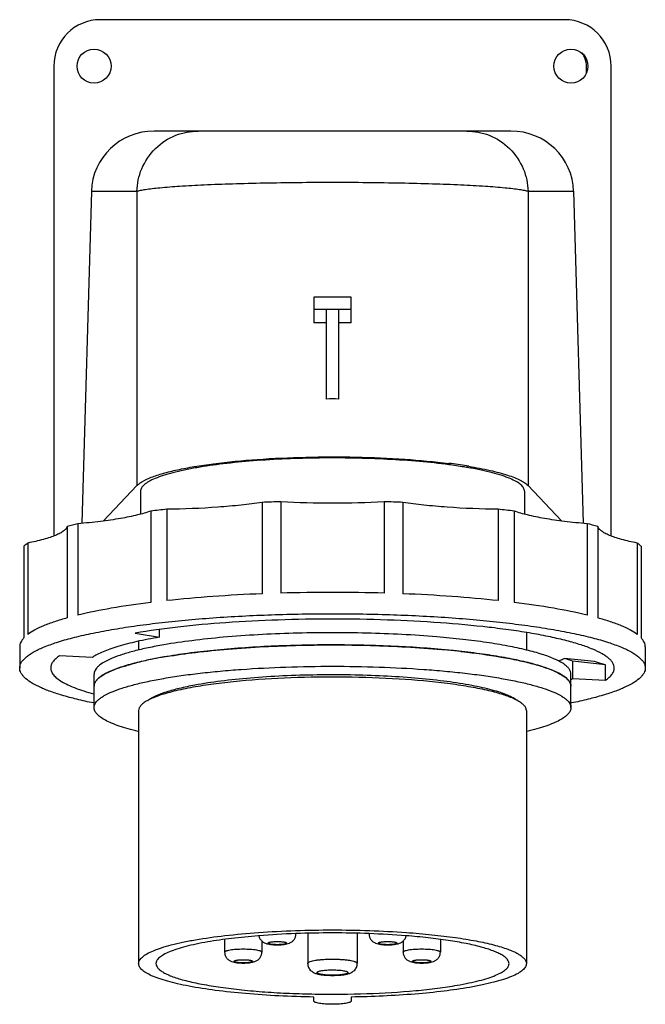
# Model space of a CAD drawing. Header units: millimetres. Extents: x 242 to 343, y 294 to 453.
import ezdxf

# ---------------------------------------------------------------- set-up
doc = ezdxf.new("R2010")
doc.units = ezdxf.units.MM
doc.header["$LTSCALE"] = 30.734
doc.layers.get('0').update_dxf_attribs({"linetype": 'CONTINUOUS'})

msp = doc.modelspace()

# ---------------------------------------------------------------- linework, layer by layer
at = {"color": 7, "linetype": 'Continuous'}
for p, q in [((330.21, 452.63), (255.21, 452.63)), ((247.71, 445.13), (247.71, 369.21)), ((333.71, 444.05), (333.71, 445.13)), ((337.71, 369.21), (337.71, 445.13)), ((321.52, 434.63), (263.91, 434.63)), ((253.78, 424.91), (252.24, 371.25)), ((253.78, 424.91), (261.14, 424.91)), ((261.14, 424.91), (261.14, 377.34)), ((324.28, 424.91), (331.64, 424.91)), ((324.28, 424.91), (324.28, 377.34)), ((331.64, 424.91), (333.18, 371.25)), ((295.71, 407.8), (289.71, 407.8)), ((289.71, 407.8), (289.71, 403.63)), ((295.71, 403.63), (295.71, 407.8)), ((289.71, 405.83), (295.71, 405.83)), ((291.71, 405.83), (291.71, 391.33)), ((293.71, 391.33), (293.71, 405.83)), ((255.72, 371.63), (261.14, 377.34)), ((324.28, 377.34), (329.7, 371.63)), ((261.71, 376.43), (261.71, 372.72)), ((323.71, 376.43), (323.71, 372.72)), ((281.35, 374.64), (281.35, 359.87)), ((284.38, 374.74), (284.38, 359.97)), ((301.04, 374.74), (301.04, 359.97)), ((304.07, 374.64), (304.07, 359.87)), ((263.38, 373.23), (263.38, 358.46)), ((265.95, 373.53), (265.95, 358.76)), ((319.47, 373.53), (319.47, 358.76)), ((322.04, 373.23), (322.04, 358.46)), ((249.88, 370.74), (249.88, 355.97)), ((251.6, 371.19), (251.6, 356.41)), ((333.82, 371.19), (333.82, 356.41)), ((335.54, 370.74), (335.54, 355.97)), ((242.9, 367.54), (242.9, 352.77)), ((243.5, 368.07), (243.5, 353.29)), ((341.92, 368.07), (341.92, 353.29)), ((342.52, 367.54), (342.52, 352.77)), ((260.87, 353.52), (264.76, 352.84)), ((264.76, 352.84), (264.76, 354.1)), ((324.01, 353.58), (324.01, 350.77)), ((261.41, 352.19), (261.41, 350.77)), ((242.21, 351.32), (242.21, 347.87)), ((312.35, 350.65), (312.37, 350.65)), ((312.4, 350.66), (312.43, 350.66)), ((313.57, 350.54), (313.39, 350.56)), ((313.41, 350.56), (313.59, 350.54)), ((343.21, 351.32), (343.21, 347.87)), ((253.96, 349.59), (248.64, 349.84)), ((335.01, 348.9), (330.19, 349.39)), ((336.78, 348.37), (331.46, 348.99)), ((331.46, 348.99), (331.46, 346.15)), ((254.21, 341.47), (254.21, 346.89)), ((331.21, 341.47), (331.21, 346.89)), ((336.78, 345.91), (336.78, 348.37)), ((331.46, 346.15), (336.78, 345.91)), ((261.41, 340.98), (261.41, 300.11)), ((324.01, 340.98), (324.01, 300.11)), ((275.3, 304.01), (275.3, 301.96)), ((280.82, 304.61), (280.71, 304.6)), ((286.81, 304.94), (286.81, 304.9)), ((288.71, 305), (288.71, 300.14)), ((296.71, 305), (296.71, 300.14)), ((298.62, 304.94), (298.62, 304.9)), ((310.12, 304.01), (310.12, 301.96)), ((281.3, 303.78), (281.3, 301.96)), ((304.12, 303.76), (304.12, 301.96)), ((289.71, 294.05), (289.71, 294.7)), ((295.71, 294.7), (295.71, 294.05))]:
    msp.add_line(p, q, dxfattribs=at)
for centre in [(254.21, 445.13), (331.21, 445.13)]:
    msp.add_circle(centre, 2.75, dxfattribs=at)
for centre, radius, start, end in [((255.21, 445.13), 7.5, 90, 180), ((330.21, 445.13), 7.5, 0, 90), ((330.21, 445.13), 3.5, 0, 37.337), ((292.7, 220.51), 183.15, 90.3105, 90.9362), ((292.72, 220.51), 183.15, 89.0638, 89.6895), ((300.3, 291.76), 89.88, 80.9757, 82.8353), ((302.6, 306.8), 74.65, 80.6664, 80.9088), ((292.38, 99.26), 275.6, 91.6636, 92.2929), ((293.1, 100.88), 273.98, 87.7052, 88.3383), ((284.51, 202.37), 172.16, 96.1887, 97.0479), ((301.29, 205.68), 168.83, 82.9436, 83.8198), ((264.85, 316.66), 56.12, 103.6641, 105.4718), ((321.14, 318.87), 53.84, 74.4899, 76.3743), ((292.7, 71.8), 288.29, 89.9983, 91.655), ((292.75, 73.73), 286.36, 88.3394, 90.0073), ((297.41, 207.89), 145.52, 83.5585, 85.2038), ((297.03, 201.77), 149.69, 84.2337, 84.6274), ((298.03, 211.64), 139.76, 83.6917, 84.241), ((297.57, 207.16), 144.27, 84.0981, 84.2315), ((298.03, 211.59), 139.81, 83.6854, 84.0889), ((272.62, 302.65), 47.5, 102.6582, 104.3482), ((275.74, 288.86), 61.64, 100.6113, 102.6788), ((278.53, 274.43), 76.34, 99.839, 100.6788), ((279.78, 267.34), 83.54, 99.5482, 99.8499), ((327.67, 351.75), 6.76, 302.0384, 304.1526), ((292.01, 162.04), 143.01, 92.095, 94.4895), ((292.71, 143.12), 161.94, 87.9031, 92.0966), ((293.69, 166.95), 138.09, 85.4672, 87.9474)]:
    msp.add_arc(centre, radius, start, end, dxfattribs=at)
for centre, major_axis, ratio, start_param, end_param in [((263.91, 424.63), (10.13, 0), 0.987088, 1.570796, 3.113356), ((321.52, 424.63), (10.13, 0), 0.987088, 0.028237, 1.570796), ((292.71, 354.28), (0, 37.07), 0.863218, -0.031255, 0.031255), ((292.71, 353.56), (40, -5.29), 0.053936, 0.257343, 0.364331), ((292.71, 353.56), (45.5, -6.02), 0.053936, 0.258744, 0.384601)]:
    msp.add_ellipse(centre, major_axis=major_axis, ratio=ratio, start_param=start_param, end_param=end_param, dxfattribs=at)
for points, knots in [([(261.14, 424.91), (261.17, 426.14), (261.71, 428.7), (263.93, 431.99), (267.24, 434.15), (269.79, 434.63), (271, 434.63)], [0, 0, 0, 0, 0.24192, 0.502097, 0.760959, 1, 1, 1, 1]), ([(314.42, 434.63), (315.63, 434.63), (318.18, 434.15), (321.49, 431.99), (323.71, 428.7), (324.25, 426.14), (324.28, 424.91)], [0, 0, 0, 0, 0.239041, 0.497903, 0.75808, 1, 1, 1, 1]), ([(261.14, 424.91), (261.32, 424.98), (261.79, 425.09), (262.6, 425.23), (263.65, 425.36), (265.48, 425.56), (268.28, 425.77), (272.18, 425.98), (276.72, 426.15), (281.77, 426.27), (287.15, 426.35), (292.71, 426.38), (298.27, 426.35), (303.66, 426.27), (308.7, 426.15), (313.24, 425.98), (317.14, 425.77), (319.94, 425.56), (321.77, 425.36), (322.82, 425.23), (323.63, 425.09), (324.1, 424.98), (324.28, 424.91)], [0, 0, 0, 0, 0.009407, 0.022487, 0.039181, 0.059387, 0.109759, 0.172154, 0.244715, 0.325235, 0.411226, 0.500003, 0.588781, 0.67477, 0.755288, 0.827847, 0.890241, 0.940612, 0.960818, 0.977513, 0.990593, 1, 1, 1, 1]), ([(261.14, 377.34), (261.26, 377.46), (261.55, 377.71), (262.31, 378.2), (263.58, 378.77), (265.47, 379.38), (267.79, 379.94), (270.51, 380.46), (274.8, 381.09), (280.8, 381.65), (288.48, 382), (296.43, 382.01), (304.15, 381.69), (309.14, 381.23), (311.51, 380.93)], [0, 0, 0, 0, 0.010276, 0.022466, 0.052974, 0.091819, 0.138729, 0.193141, 0.254301, 0.393125, 0.546767, 0.705684, 0.859957, 1, 1, 1, 1]), ([(311.48, 380.72), (309.91, 380.93), (306.63, 381.28), (299.68, 381.75), (290.7, 381.91), (281.84, 381.55), (275.23, 380.91), (272.21, 380.49), (270.79, 380.24)], [0, 0, 0, 0, 0.115986, 0.242665, 0.512209, 0.77542, 0.894397, 1, 1, 1, 1]), ([(314.72, 380.23), (314.46, 380.27), (313.38, 380.45), (312.3, 380.61), (311.48, 380.72)], [0, 0, 0, 0, 0.239029, 1, 1, 1, 1]), ([(314.71, 380.47), (315.87, 380.28), (317.98, 379.88), (320.44, 379.24), (322.05, 378.67), (322.98, 378.25), (323.72, 377.83), (324.13, 377.5), (324.28, 377.34)], [0, 0, 0, 0, 0.346844, 0.631523, 0.748882, 0.849171, 0.932571, 1, 1, 1, 1]), ([(270.79, 380.24), (270.11, 380.12), (268.82, 379.88), (267.01, 379.46), (265.44, 379.01), (264.14, 378.54), (263.1, 378.06), (262.43, 377.61), (262.05, 377.24), (261.86, 376.98), (261.74, 376.71), (261.71, 376.52), (261.71, 376.43)], [0, 0, 0, 0, 0.203148, 0.385041, 0.544102, 0.679445, 0.79074, 0.878601, 0.914554, 0.945974, 0.97394, 1, 1, 1, 1]), ([(323.71, 376.43), (323.71, 376.52), (323.68, 376.71), (323.57, 376.97), (323.38, 377.24), (323, 377.61), (322.33, 378.05), (321.31, 378.53), (320.01, 379), (318.47, 379.44), (316.67, 379.86), (315.4, 380.11), (314.72, 380.23)], [0, 0, 0, 0, 0.026151, 0.054201, 0.085684, 0.121674, 0.209574, 0.32083, 0.456126, 0.61511, 0.796848, 1, 1, 1, 1]), ([(281.35, 374.64), (280.23, 374.46), (277.85, 374.16), (272.71, 373.7), (268.7, 373.56), (265.95, 373.53)], [0, 0, 0, 0, 0.220921, 0.465803, 1, 1, 1, 1]), ([(319.47, 373.53), (316.72, 373.56), (312.71, 373.7), (307.57, 374.16), (305.19, 374.46), (304.07, 374.64)], [0, 0, 0, 0, 0.534197, 0.779079, 1, 1, 1, 1]), ([(263.38, 373.23), (262.68, 372.98), (261.06, 372.52), (258.35, 371.98), (255.13, 371.52), (252.82, 371.29), (251.6, 371.19)], [0, 0, 0, 0, 0.186751, 0.419656, 0.69313, 1, 1, 1, 1]), ([(333.82, 371.19), (332.6, 371.29), (330.29, 371.52), (327.07, 371.98), (324.36, 372.52), (322.74, 372.98), (322.04, 373.23)], [0, 0, 0, 0, 0.30687, 0.580344, 0.813249, 1, 1, 1, 1]), ([(249.88, 370.74), (249.84, 370.61), (249.68, 370.33), (249.28, 369.97), (248.71, 369.62), (247.97, 369.28), (247.08, 368.95), (245.58, 368.5), (244.36, 368.23), (243.5, 368.07)], [0, 0, 0, 0, 0.05903, 0.133134, 0.226221, 0.339891, 0.474533, 0.629921, 1, 1, 1, 1]), ([(341.92, 368.07), (341.06, 368.23), (339.84, 368.5), (338.34, 368.95), (337.45, 369.28), (336.71, 369.62), (336.14, 369.97), (335.74, 370.33), (335.58, 370.61), (335.54, 370.74)], [0, 0, 0, 0, 0.370079, 0.525467, 0.660109, 0.773779, 0.866866, 0.94097, 1, 1, 1, 1]), ([(243.5, 368.07), (243.45, 368.02), (243.24, 367.86), (243.04, 367.68), (242.9, 367.54)], [0, 0, 0, 0, 0.266081, 1, 1, 1, 1]), ([(342.52, 367.54), (342.47, 367.59), (342.28, 367.77), (342.08, 367.94), (341.92, 368.07)], [0, 0, 0, 0, 0.234449, 1, 1, 1, 1]), ([(281.35, 359.87), (278.69, 359.76), (273.55, 359.48), (268.42, 359.03), (265.95, 358.76)], [0, 0, 0, 0, 0.5166, 1, 1, 1, 1]), ([(319.47, 358.76), (317, 359.03), (311.87, 359.48), (306.73, 359.76), (304.07, 359.87)], [0, 0, 0, 0, 0.4834, 1, 1, 1, 1]), ([(263.38, 358.46), (261.25, 358.2), (257.3, 357.63), (253.38, 356.85), (251.6, 356.41)], [0, 0, 0, 0, 0.539084, 1, 1, 1, 1]), ([(333.82, 356.41), (332.04, 356.85), (328.12, 357.63), (324.17, 358.2), (322.04, 358.46)], [0, 0, 0, 0, 0.460916, 1, 1, 1, 1]), ([(242.21, 347.87), (242.21, 348.02), (242.25, 348.32), (242.45, 348.76), (242.76, 349.19), (243.19, 349.61), (243.74, 350.03), (244.69, 350.62), (246.17, 351.31), (248.29, 352.08), (250.84, 352.8), (253.79, 353.48), (257.11, 354.11), (260.77, 354.68), (264.74, 355.19), (268.98, 355.63), (275.04, 356.13), (282.98, 356.54), (289.43, 356.64), (292.71, 356.64)], [0, 0, 0, 0, 0.008275, 0.017155, 0.027132, 0.038547, 0.05162, 0.066481, 0.101818, 0.144797, 0.195306, 0.25304, 0.317564, 0.388345, 0.464767, 0.546144, 0.631737, 0.812371, 1, 1, 1, 1]), ([(292.71, 356.64), (295.99, 356.64), (302.44, 356.54), (310.38, 356.13), (316.44, 355.63), (320.68, 355.19), (324.65, 354.68), (328.31, 354.11), (331.64, 353.48), (334.58, 352.8), (337.13, 352.08), (339.25, 351.31), (340.73, 350.62), (341.68, 350.03), (342.23, 349.61), (342.66, 349.19), (342.97, 348.76), (343.17, 348.32), (343.21, 348.02), (343.21, 347.87)], [0, 0, 0, 0, 0.187629, 0.368262, 0.453855, 0.535232, 0.611654, 0.682435, 0.746959, 0.804693, 0.855202, 0.898182, 0.933519, 0.94838, 0.961453, 0.972868, 0.982845, 0.991725, 1, 1, 1, 1]), ([(249.88, 355.97), (249.19, 355.78), (247.9, 355.39), (246.13, 354.74), (244.68, 354.06), (243.85, 353.56), (243.5, 353.29)], [0, 0, 0, 0, 0.311273, 0.581823, 0.811144, 1, 1, 1, 1]), ([(292.71, 355.78), (289.79, 355.78), (284.05, 355.68), (275.72, 355.26), (268.01, 354.57), (263.14, 353.91), (260.87, 353.52)], [0, 0, 0, 0, 0.274264, 0.538567, 0.783381, 1, 1, 1, 1]), ([(338.21, 347.87), (338.21, 348.01), (338.17, 348.28), (338, 348.67), (337.71, 349.06), (337.32, 349.44), (336.83, 349.82), (335.98, 350.35), (334.65, 350.97), (332.73, 351.66), (330.44, 352.31), (327.78, 352.93), (324.79, 353.5), (321.49, 354.01), (316.57, 354.64), (309.91, 355.24), (301.48, 355.68), (295.67, 355.78), (292.71, 355.78)], [0, 0, 0, 0, 0.008274, 0.017155, 0.027132, 0.038547, 0.05162, 0.066481, 0.101819, 0.144799, 0.195308, 0.253043, 0.317568, 0.38835, 0.464772, 0.631735, 0.812369, 1, 1, 1, 1]), ([(341.92, 353.29), (341.57, 353.56), (340.74, 354.06), (339.29, 354.74), (337.52, 355.39), (336.23, 355.78), (335.54, 355.97)], [0, 0, 0, 0, 0.188856, 0.418177, 0.688727, 1, 1, 1, 1]), ([(309.57, 352.9), (305.8, 353.22), (298.05, 353.61), (286.54, 353.59), (277.13, 353.08), (270.18, 352.34), (266.99, 351.88), (265.49, 351.62)], [0, 0, 0, 0, 0.25716, 0.52582, 0.781206, 0.896514, 1, 1, 1, 1]), ([(242.9, 352.77), (242.79, 352.66), (242.6, 352.43), (242.38, 352.06), (242.24, 351.69), (242.21, 351.44), (242.21, 351.32)], [0, 0, 0, 0, 0.286041, 0.542596, 0.777226, 1, 1, 1, 1]), ([(264.76, 352.84), (263.54, 352.64), (261.29, 352.21), (258.64, 351.54), (256.83, 350.96), (255.71, 350.53), (254.76, 350.09), (254.2, 349.76), (253.96, 349.59)], [0, 0, 0, 0, 0.326804, 0.604439, 0.723608, 0.829282, 0.921361, 1, 1, 1, 1]), ([(265.49, 351.62), (264.64, 351.47), (263.03, 351.17), (260.79, 350.65), (258.85, 350.09), (257.23, 349.51), (255.94, 348.91), (255.1, 348.36), (254.63, 347.89), (254.39, 347.56), (254.24, 347.23), (254.21, 347), (254.21, 346.89)], [0, 0, 0, 0, 0.203168, 0.385042, 0.544098, 0.679447, 0.790738, 0.878603, 0.914553, 0.945972, 0.973941, 1, 1, 1, 1]), ([(265.92, 349.72), (267.48, 349.98), (270.78, 350.45), (277.96, 351.17), (287.63, 351.65), (299.38, 351.61), (307.24, 351.16), (311.05, 350.8)], [0, 0, 0, 0, 0.104791, 0.221318, 0.478324, 0.746491, 1, 1, 1, 1]), ([(331.21, 346.89), (331.21, 347.03), (331.15, 347.33), (330.91, 347.75), (330.53, 348.16), (330.01, 348.57), (329.34, 348.96), (328.2, 349.51), (326.42, 350.15), (323.89, 350.84), (320.88, 351.47), (317.45, 352.04), (315.01, 352.35), (313.73, 352.49)], [0, 0, 0, 0, 0.022202, 0.046922, 0.075999, 0.110536, 0.151119, 0.198047, 0.31119, 0.44967, 0.612083, 0.796371, 1, 1, 1, 1]), ([(343.21, 351.32), (343.21, 351.44), (343.18, 351.69), (343.04, 352.06), (342.82, 352.43), (342.63, 352.66), (342.52, 352.77)], [0, 0, 0, 0, 0.222774, 0.457404, 0.713959, 1, 1, 1, 1]), ([(312.06, 350.7), (308.97, 351.01), (302.55, 351.46), (294.44, 351.64), (287.79, 351.57), (282.87, 351.4), (278.11, 351.13), (273.61, 350.75), (269.44, 350.27), (265.66, 349.7), (262.8, 349.15), (260.76, 348.66), (259.42, 348.29), (258.23, 347.91), (257.19, 347.51), (256.42, 347.16), (255.88, 346.87), (255.44, 346.6), (254.97, 346.27), (254.54, 345.83), (254.27, 345.39), (254.21, 345.07), (254.21, 344.92)], [0, 0, 0, 0, 0.156741, 0.324688, 0.409407, 0.492741, 0.573305, 0.64977, 0.720885, 0.785503, 0.842619, 0.868098, 0.891407, 0.912478, 0.931268, 0.947759, 0.955151, 0.961982, 0.974014, 0.984061, 0.992502, 1, 1, 1, 1]), ([(331.21, 344.92), (331.21, 345.06), (331.15, 345.36), (330.91, 345.79), (330.52, 346.2), (329.99, 346.6), (329.32, 347), (328.51, 347.39), (327.56, 347.77), (326.04, 348.29), (323.81, 348.89), (320.78, 349.52), (317.32, 350.08), (314.86, 350.39), (313.57, 350.54)], [0, 0, 0, 0, 0.022121, 0.046783, 0.075824, 0.110337, 0.15092, 0.197857, 0.251251, 0.311092, 0.44964, 0.61211, 0.796418, 1, 1, 1, 1]), ([(313.59, 350.54), (315.71, 350.3), (318.76, 349.89), (322.58, 349.16), (324.97, 348.59), (327, 347.99), (328.65, 347.35), (329.9, 346.69), (330.56, 346.17), (330.79, 345.9)], [0, 0, 0, 0, 0.355865, 0.510259, 0.646875, 0.764533, 0.862469, 0.940582, 1, 1, 1, 1]), ([(248.64, 349.84), (248.42, 349.69), (248.04, 349.4), (247.57, 348.91), (247.28, 348.4), (247.21, 348.04), (247.21, 347.87)], [0, 0, 0, 0, 0.313304, 0.576736, 0.80001, 1, 1, 1, 1]), ([(259.12, 348.19), (259.26, 348.23), (259.83, 348.4), (260.4, 348.56), (260.84, 348.67)], [0, 0, 0, 0, 0.238355, 1, 1, 1, 1]), ([(330.19, 349.39), (330.12, 349.35), (329.82, 349.22), (329.52, 349.09), (329.29, 349)], [0, 0, 0, 0, 0.238733, 1, 1, 1, 1]), ([(254.13, 342.22), (253.22, 342.4), (251.51, 342.78), (249.13, 343.42), (247.08, 344.09), (245.37, 344.79), (244.01, 345.51), (243.14, 346.16), (242.65, 346.7), (242.4, 347.09), (242.24, 347.48), (242.21, 347.75), (242.21, 347.87)], [0, 0, 0, 0, 0.201561, 0.381413, 0.538617, 0.672617, 0.783443, 0.872151, 0.90913, 0.942016, 0.971839, 1, 1, 1, 1]), ([(247.21, 347.87), (247.21, 347.69), (247.3, 347.28), (247.66, 346.72), (248.24, 346.18), (249.02, 345.65), (250.01, 345.13), (251.21, 344.62), (252.61, 344.13), (253.61, 343.83), (254.15, 343.68)], [0, 0, 0, 0, 0.066405, 0.142161, 0.233657, 0.344363, 0.475955, 0.6291, 0.803882, 1, 1, 1, 1]), ([(254.21, 341.47), (254.21, 341.58), (254.24, 341.81), (254.39, 342.15), (254.63, 342.48), (254.96, 342.8), (255.38, 343.12), (256.1, 343.56), (257.23, 344.09), (258.85, 344.68), (260.79, 345.23), (263.03, 345.75), (265.57, 346.23), (268.36, 346.67), (271.38, 347.05), (274.62, 347.39), (279.24, 347.76), (285.29, 348.08), (292.71, 348.2), (300.13, 348.08), (306.18, 347.76), (310.8, 347.39), (314.04, 347.05), (317.06, 346.67), (319.85, 346.23), (322.39, 345.75), (324.63, 345.23), (326.57, 344.68), (328.19, 344.09), (329.32, 343.56), (330.04, 343.12), (330.46, 342.8), (330.79, 342.48), (331.03, 342.15), (331.18, 341.81), (331.21, 341.58), (331.21, 341.47)], [0, 0, 0, 0, 0.004136, 0.008577, 0.013566, 0.019274, 0.02581, 0.03324, 0.050909, 0.072399, 0.097653, 0.12652, 0.158783, 0.194173, 0.232384, 0.273072, 0.315869, 0.406188, 0.5, 0.593812, 0.684131, 0.726927, 0.767616, 0.805826, 0.841217, 0.87348, 0.902346, 0.927601, 0.949091, 0.96676, 0.97419, 0.980726, 0.986434, 0.991423, 0.995864, 1, 1, 1, 1]), ([(255.12, 346.37), (255.19, 346.42), (255.46, 346.62), (255.75, 346.79), (255.97, 346.92)], [0, 0, 0, 0, 0.229826, 1, 1, 1, 1]), ([(255.97, 346.92), (256.03, 346.95), (256.29, 347.09), (256.55, 347.22), (256.75, 347.31)], [0, 0, 0, 0, 0.237202, 1, 1, 1, 1]), ([(256.75, 347.31), (256.85, 347.35), (257.27, 347.54), (257.7, 347.71), (258.04, 347.83)], [0, 0, 0, 0, 0.234727, 1, 1, 1, 1]), ([(258.04, 347.83), (258.12, 347.86), (258.48, 347.98), (258.85, 348.1), (259.12, 348.19)], [0, 0, 0, 0, 0.24038, 1, 1, 1, 1]), ([(343.21, 347.87), (343.21, 347.75), (343.18, 347.48), (343.02, 347.09), (342.77, 346.7), (342.28, 346.16), (341.41, 345.51), (340.05, 344.79), (338.34, 344.09), (336.29, 343.42), (333.9, 342.78), (332.2, 342.4), (331.29, 342.22)], [0, 0, 0, 0, 0.028161, 0.057983, 0.090869, 0.127847, 0.216555, 0.327381, 0.461382, 0.618585, 0.798438, 1, 1, 1, 1]), ([(336.78, 345.91), (337, 346.06), (337.38, 346.35), (337.85, 346.84), (338.14, 347.35), (338.21, 347.71), (338.21, 347.87)], [0, 0, 0, 0, 0.313304, 0.576736, 0.80001, 1, 1, 1, 1]), ([(254.21, 344.92), (254.21, 344.96), (254.22, 345.12), (254.26, 345.27), (254.3, 345.38)], [0, 0, 0, 0, 0.244877, 1, 1, 1, 1]), ([(254.3, 345.38), (254.32, 345.43), (254.42, 345.65), (254.57, 345.84), (254.69, 345.98)], [0, 0, 0, 0, 0.230132, 1, 1, 1, 1]), ([(254.69, 345.98), (254.72, 346.01), (254.86, 346.15), (255.01, 346.28), (255.12, 346.37)], [0, 0, 0, 0, 0.234737, 1, 1, 1, 1]), ([(290.21, 346.75), (288.37, 346.73), (284.79, 346.62), (279.6, 346.29), (274.85, 345.8), (271.87, 345.36), (270.48, 345.1)], [0, 0, 0, 0, 0.278113, 0.543043, 0.786251, 1, 1, 1, 1]), ([(323.9, 341.43), (323.84, 341.57), (323.64, 341.85), (323.2, 342.23), (322.62, 342.6), (321.58, 343.11), (319.9, 343.71), (317.47, 344.34), (314.54, 344.9), (309.84, 345.59), (303.22, 346.17), (294.76, 346.47), (286.15, 346.37), (279.18, 345.93), (274.05, 345.37), (271.69, 345.02), (270.58, 344.82)], [0, 0, 0, 0, 0.008544, 0.018927, 0.031494, 0.046401, 0.083392, 0.129776, 0.184901, 0.247824, 0.392253, 0.552103, 0.714973, 0.868196, 0.937455, 1, 1, 1, 1]), ([(322.41, 342.68), (322.18, 342.85), (321.62, 343.18), (320.65, 343.61), (319.47, 344.03), (318.07, 344.43), (316.47, 344.8), (313.99, 345.29), (310.49, 345.81), (305.89, 346.28), (300.87, 346.6), (295.6, 346.77), (292.02, 346.78), (290.21, 346.75)], [0, 0, 0, 0, 0.02638, 0.058755, 0.097213, 0.141651, 0.19185, 0.247502, 0.373605, 0.516367, 0.671535, 0.834398, 1, 1, 1, 1]), ([(330.79, 345.9), (330.92, 345.75), (331.13, 345.45), (331.21, 345.09), (331.21, 344.92)], [0, 0, 0, 0, 0.535848, 1, 1, 1, 1]), ([(270.58, 344.82), (269.52, 344.64), (267.59, 344.26), (265.34, 343.65), (263.87, 343.11), (263.02, 342.72), (262.34, 342.32), (261.97, 342.01), (261.82, 341.86)], [0, 0, 0, 0, 0.345771, 0.629709, 0.747014, 0.847558, 0.931561, 1, 1, 1, 1]), ([(270.48, 345.1), (269.64, 344.94), (268.09, 344.62), (266.26, 344.13), (265.02, 343.7), (264.25, 343.39), (263.6, 343.07), (263.22, 342.83), (263.05, 342.71)], [0, 0, 0, 0, 0.327231, 0.604579, 0.723551, 0.829065, 0.921122, 1, 1, 1, 1]), ([(261.34, 337.6), (260.8, 337.73), (259.77, 338), (258.33, 338.45), (257.1, 338.91), (256.08, 339.39), (255.28, 339.88), (254.68, 340.39), (254.36, 340.84), (254.23, 341.21), (254.21, 341.39), (254.21, 341.47)], [0, 0, 0, 0, 0.198864, 0.376073, 0.531078, 0.663691, 0.774328, 0.864416, 0.937293, 0.969364, 1, 1, 1, 1]), ([(261.82, 341.86), (261.7, 341.73), (261.5, 341.46), (261.41, 341.13), (261.41, 340.98)], [0, 0, 0, 0, 0.541855, 1, 1, 1, 1]), ([(324.01, 340.98), (324.01, 341.02), (324, 341.17), (323.95, 341.32), (323.9, 341.43)], [0, 0, 0, 0, 0.242798, 1, 1, 1, 1]), ([(331.21, 341.47), (331.21, 341.39), (331.19, 341.21), (331.06, 340.84), (330.74, 340.39), (330.14, 339.88), (329.34, 339.39), (328.32, 338.91), (327.09, 338.45), (325.65, 338), (324.62, 337.73), (324.08, 337.6)], [0, 0, 0, 0, 0.030636, 0.062707, 0.135584, 0.225672, 0.336309, 0.468922, 0.623927, 0.801136, 1, 1, 1, 1]), ([(280.75, 305.13), (284.73, 305.42), (292.7, 305.67), (300.67, 305.42), (304.65, 305.14)], [0, 0, 0, 0, 0.499968, 1, 1, 1, 1]), ([(261.41, 300.11), (261.41, 300.2), (261.44, 300.39), (261.56, 300.66), (261.75, 300.93), (262.14, 301.3), (262.82, 301.75), (263.86, 302.24), (265.18, 302.72), (266.76, 303.17), (268.58, 303.59), (269.89, 303.84), (270.58, 303.95)], [0, 0, 0, 0, 0.02606, 0.054026, 0.085445, 0.121398, 0.209259, 0.320554, 0.455897, 0.614956, 0.796845, 1, 1, 1, 1]), ([(270.58, 303.95), (272.15, 304.23), (275.54, 304.7), (278.94, 305), (280.75, 305.13)], [0, 0, 0, 0, 0.468513, 1, 1, 1, 1]), ([(280.71, 304.6), (279.27, 304.48), (276.54, 304.22), (273.83, 303.83), (272.56, 303.61)], [0, 0, 0, 0, 0.529359, 1, 1, 1, 1]), ([(280.83, 304.61), (280.86, 304.44), (280.98, 304.12), (281.29, 303.73), (281.68, 303.47), (282.09, 303.32), (282.52, 303.23), (283.14, 303.15), (283.95, 303.12), (284.75, 303.17), (285.34, 303.27), (285.76, 303.39), (286.16, 303.61), (286.51, 303.95), (286.75, 304.39), (286.81, 304.73), (286.81, 304.9)], [0, 0, 0, 0, 0.066866, 0.132742, 0.195234, 0.251921, 0.307263, 0.367188, 0.500494, 0.629597, 0.686387, 0.741605, 0.801682, 0.866475, 0.932988, 1, 1, 1, 1]), ([(298.62, 304.9), (298.62, 304.73), (298.67, 304.39), (298.91, 303.95), (299.26, 303.61), (299.66, 303.39), (300.08, 303.27), (300.68, 303.17), (301.48, 303.12), (302.29, 303.15), (302.9, 303.23), (303.33, 303.32), (303.74, 303.47), (304.13, 303.73), (304.44, 304.12), (304.56, 304.44), (304.59, 304.61)], [0, 0, 0, 0, 0.067044, 0.133654, 0.198517, 0.2586, 0.313851, 0.370659, 0.499817, 0.633081, 0.692962, 0.748296, 0.804987, 0.867436, 0.933196, 1, 1, 1, 1]), ([(321.21, 300.11), (321.21, 300.23), (321.15, 300.49), (320.92, 300.85), (320.54, 301.2), (320.03, 301.53), (319.39, 301.86), (318.28, 302.32), (316.56, 302.85), (314.14, 303.4), (311.29, 303.89), (308.06, 304.3), (305.79, 304.51), (304.6, 304.61)], [0, 0, 0, 0, 0.02029, 0.043538, 0.071737, 0.105954, 0.146699, 0.194155, 0.309113, 0.449742, 0.613814, 0.79839, 1, 1, 1, 1]), ([(304.65, 305.14), (306.03, 305.04), (308.66, 304.81), (312.41, 304.36), (315.73, 303.82), (318.2, 303.29), (319.89, 302.82), (320.96, 302.46), (321.87, 302.1), (322.63, 301.73), (323.22, 301.34), (323.66, 300.95), (323.94, 300.54), (324.01, 300.25), (324.01, 300.11)], [0, 0, 0, 0, 0.200808, 0.385298, 0.549734, 0.690927, 0.752019, 0.806452, 0.854101, 0.894941, 0.929148, 0.957192, 0.980133, 1, 1, 1, 1]), ([(272.56, 303.61), (271.93, 303.5), (270.74, 303.28), (269.08, 302.89), (267.64, 302.48), (266.44, 302.05), (265.49, 301.6), (264.87, 301.2), (264.52, 300.85), (264.34, 300.61), (264.24, 300.36), (264.21, 300.19), (264.21, 300.11)], [0, 0, 0, 0, 0.203134, 0.385041, 0.544107, 0.679447, 0.790737, 0.878602, 0.914553, 0.945975, 0.973941, 1, 1, 1, 1]), ([(275.3, 301.96), (275.3, 302), (275.35, 302.06), (275.44, 302.11), (275.54, 302.16), (275.66, 302.21), (275.88, 302.27), (276.21, 302.33), (276.65, 302.4), (277.17, 302.44), (277.72, 302.47), (278.3, 302.48), (278.88, 302.47), (279.44, 302.44), (279.95, 302.4), (280.4, 302.33), (280.72, 302.27), (280.94, 302.21), (281.07, 302.16), (281.17, 302.11), (281.25, 302.06), (281.3, 302), (281.3, 301.96)], [0, 0, 0, 0, 0.018743, 0.032713, 0.050405, 0.071919, 0.097212, 0.15841, 0.232095, 0.31567, 0.4061, 0.500014, 0.593924, 0.684343, 0.767905, 0.84158, 0.902774, 0.928066, 0.949582, 0.967279, 0.981252, 1, 1, 1, 1]), ([(282.31, 303.42), (282.31, 303.44), (282.33, 303.47), (282.37, 303.5), (282.45, 303.54), (282.57, 303.57), (282.76, 303.61), (282.98, 303.64), (283.34, 303.67), (283.81, 303.69), (284.27, 303.67), (284.63, 303.64), (284.85, 303.61), (285.04, 303.57), (285.16, 303.54), (285.24, 303.5), (285.28, 303.47), (285.31, 303.44), (285.31, 303.42)], [0, 0, 0, 0, 0.018746, 0.032714, 0.050413, 0.097182, 0.158379, 0.232065, 0.315646, 0.499987, 0.684328, 0.767914, 0.841605, 0.90281, 0.949584, 0.967284, 0.981253, 1, 1, 1, 1]), ([(285.31, 303.42), (285.31, 303.4), (285.28, 303.37), (285.24, 303.34), (285.16, 303.31), (285.04, 303.27), (284.85, 303.23), (284.63, 303.2), (284.27, 303.17), (283.81, 303.16), (283.34, 303.17), (282.98, 303.2), (282.76, 303.23), (282.57, 303.27), (282.45, 303.31), (282.37, 303.34), (282.33, 303.37), (282.31, 303.4), (282.31, 303.42)], [0, 0, 0, 0, 0.018746, 0.032715, 0.050415, 0.097185, 0.158383, 0.232068, 0.315649, 0.499987, 0.684325, 0.76791, 0.841602, 0.902806, 0.949582, 0.967283, 0.981253, 1, 1, 1, 1]), ([(300.12, 303.42), (300.12, 303.44), (300.14, 303.47), (300.18, 303.5), (300.26, 303.54), (300.38, 303.57), (300.57, 303.61), (300.79, 303.64), (301.15, 303.67), (301.61, 303.69), (302.08, 303.67), (302.44, 303.64), (302.66, 303.61), (302.85, 303.57), (302.97, 303.54), (303.05, 303.5), (303.09, 303.47), (303.12, 303.44), (303.12, 303.42)], [0, 0, 0, 0, 0.018746, 0.032714, 0.050413, 0.097182, 0.158379, 0.232065, 0.315646, 0.499987, 0.684328, 0.767914, 0.841605, 0.90281, 0.949584, 0.967284, 0.981253, 1, 1, 1, 1]), ([(303.12, 303.42), (303.12, 303.4), (303.09, 303.37), (303.05, 303.34), (302.97, 303.31), (302.85, 303.27), (302.66, 303.23), (302.44, 303.2), (302.08, 303.17), (301.61, 303.16), (301.15, 303.17), (300.79, 303.2), (300.57, 303.23), (300.38, 303.27), (300.26, 303.31), (300.18, 303.34), (300.14, 303.37), (300.12, 303.4), (300.12, 303.42)], [0, 0, 0, 0, 0.018746, 0.032715, 0.050415, 0.097185, 0.158383, 0.232068, 0.315649, 0.499987, 0.684325, 0.76791, 0.841602, 0.902806, 0.949582, 0.967283, 0.981253, 1, 1, 1, 1]), ([(304.12, 301.96), (304.12, 302), (304.17, 302.06), (304.25, 302.11), (304.35, 302.16), (304.48, 302.21), (304.7, 302.27), (305.02, 302.33), (305.47, 302.4), (305.98, 302.44), (306.54, 302.47), (307.12, 302.48), (307.7, 302.47), (308.25, 302.44), (308.77, 302.4), (309.21, 302.33), (309.54, 302.27), (309.76, 302.21), (309.88, 302.16), (309.98, 302.11), (310.07, 302.06), (310.12, 302), (310.12, 301.96)], [0, 0, 0, 0, 0.018743, 0.032713, 0.050405, 0.071919, 0.097212, 0.15841, 0.232095, 0.31567, 0.4061, 0.500014, 0.593924, 0.684343, 0.767905, 0.84158, 0.902774, 0.928066, 0.949582, 0.967279, 0.981252, 1, 1, 1, 1]), ([(275.3, 301.96), (275.3, 301.78), (275.36, 301.43), (275.62, 300.98), (275.99, 300.64), (276.41, 300.43), (276.84, 300.31), (277.47, 300.22), (278.3, 300.18), (279.14, 300.22), (279.76, 300.31), (280.2, 300.43), (280.62, 300.64), (280.99, 300.98), (281.24, 301.43), (281.3, 301.78), (281.3, 301.96)], [0, 0, 0, 0, 0.066858, 0.133236, 0.19762, 0.256757, 0.311676, 0.369338, 0.500157, 0.630926, 0.688552, 0.743439, 0.802572, 0.8669, 0.933178, 1, 1, 1, 1]), ([(276.8, 300.48), (276.8, 300.5), (276.83, 300.53), (276.87, 300.56), (276.94, 300.59), (277.07, 300.63), (277.25, 300.67), (277.48, 300.7), (277.83, 300.73), (278.3, 300.75), (278.77, 300.73), (279.12, 300.7), (279.35, 300.67), (279.53, 300.63), (279.66, 300.59), (279.73, 300.56), (279.78, 300.53), (279.8, 300.5), (279.8, 300.48)], [0, 0, 0, 0, 0.018746, 0.032715, 0.050414, 0.097184, 0.158381, 0.232067, 0.315648, 0.499987, 0.684326, 0.767912, 0.841603, 0.902808, 0.949583, 0.967284, 0.981253, 1, 1, 1, 1]), ([(288.87, 300.33), (288.95, 300.38), (289.16, 300.47), (289.53, 300.57), (290, 300.66), (290.56, 300.73), (291.18, 300.79), (292.09, 300.83), (293.03, 300.84), (293.95, 300.8), (294.6, 300.76), (295.19, 300.69), (295.7, 300.61), (296.07, 300.52), (296.31, 300.44), (296.45, 300.39), (296.56, 300.33), (296.64, 300.27), (296.7, 300.21), (296.71, 300.16), (296.71, 300.14)], [0, 0, 0, 0, 0.035123, 0.083191, 0.143249, 0.21367, 0.292384, 0.377002, 0.553418, 0.639785, 0.721344, 0.795608, 0.860357, 0.913746, 0.935763, 0.954518, 0.970018, 0.982392, 0.992061, 1, 1, 1, 1]), ([(304.12, 301.96), (304.12, 301.78), (304.18, 301.43), (304.43, 300.98), (304.8, 300.64), (305.23, 300.43), (305.66, 300.31), (306.29, 300.22), (307.12, 300.18), (307.95, 300.22), (308.58, 300.31), (309.01, 300.43), (309.43, 300.64), (309.8, 300.98), (310.06, 301.43), (310.12, 301.78), (310.12, 301.96)], [0, 0, 0, 0, 0.066858, 0.133236, 0.19762, 0.256757, 0.311676, 0.369338, 0.500157, 0.630926, 0.688552, 0.743439, 0.802572, 0.8669, 0.933178, 1, 1, 1, 1]), ([(305.62, 300.48), (305.62, 300.5), (305.64, 300.53), (305.69, 300.56), (305.76, 300.59), (305.89, 300.63), (306.07, 300.67), (306.3, 300.7), (306.65, 300.73), (307.12, 300.75), (307.59, 300.73), (307.94, 300.7), (308.17, 300.67), (308.35, 300.63), (308.48, 300.59), (308.55, 300.56), (308.59, 300.53), (308.62, 300.5), (308.62, 300.48)], [0, 0, 0, 0, 0.018746, 0.032715, 0.050414, 0.097184, 0.158381, 0.232067, 0.315648, 0.499987, 0.684326, 0.767912, 0.841603, 0.902808, 0.949583, 0.967284, 0.981253, 1, 1, 1, 1]), ([(289.71, 294.7), (287.82, 294.73), (284.14, 294.85), (278.83, 295.21), (273.99, 295.72), (270.33, 296.28), (267.77, 296.82), (266.14, 297.22), (264.74, 297.66), (263.57, 298.11), (262.65, 298.57), (261.97, 299.05), (261.53, 299.55), (261.41, 299.94), (261.41, 300.11)], [0, 0, 0, 0, 0.191707, 0.373779, 0.540317, 0.685992, 0.749588, 0.806392, 0.856054, 0.898345, 0.933221, 0.960963, 0.982479, 1, 1, 1, 1]), ([(264.21, 300.11), (264.21, 299.99), (264.27, 299.72), (264.53, 299.35), (264.92, 298.99), (265.47, 298.64), (266.15, 298.3), (266.98, 297.97), (267.95, 297.65), (269.49, 297.22), (271.73, 296.74), (274.75, 296.25), (278.16, 295.84), (281.88, 295.51), (285.83, 295.29), (291.32, 295.13), (298.12, 295.18), (304.71, 295.57), (309.57, 296.1), (311.81, 296.43), (312.86, 296.61)], [0, 0, 0, 0, 0.007464, 0.016082, 0.026613, 0.039456, 0.05479, 0.072676, 0.093113, 0.116045, 0.169051, 0.230786, 0.300055, 0.37546, 0.455444, 0.538342, 0.705886, 0.864124, 0.935613, 1, 1, 1, 1]), ([(279.8, 300.48), (279.8, 300.46), (279.78, 300.43), (279.73, 300.4), (279.66, 300.37), (279.53, 300.33), (279.35, 300.29), (279.12, 300.26), (278.77, 300.23), (278.3, 300.21), (277.83, 300.23), (277.48, 300.26), (277.25, 300.29), (277.07, 300.33), (276.94, 300.37), (276.87, 300.4), (276.83, 300.43), (276.8, 300.46), (276.8, 300.48)], [0, 0, 0, 0, 0.018746, 0.032715, 0.050414, 0.097183, 0.15838, 0.232066, 0.315647, 0.499987, 0.684327, 0.767912, 0.841604, 0.902808, 0.949583, 0.967284, 0.981253, 1, 1, 1, 1]), ([(288.71, 300.17), (288.72, 300.2), (288.77, 300.27), (288.83, 300.31), (288.87, 300.33)], [0, 0, 0, 0, 0.419596, 1, 1, 1, 1]), ([(288.71, 300.14), (288.71, 299.91), (288.81, 299.47), (289.2, 298.94), (289.7, 298.62), (290.22, 298.44), (290.76, 298.33), (291.6, 298.23), (292.71, 298.19), (293.83, 298.23), (294.66, 298.33), (295.2, 298.44), (295.72, 298.62), (296.22, 298.94), (296.61, 299.47), (296.71, 299.91), (296.71, 300.14)], [0, 0, 0, 0, 0.068327, 0.134393, 0.193371, 0.245894, 0.30055, 0.36177, 0.50012, 0.638438, 0.699623, 0.754261, 0.806798, 0.865748, 0.931707, 1, 1, 1, 1]), ([(308.62, 300.48), (308.62, 300.46), (308.59, 300.43), (308.55, 300.4), (308.48, 300.37), (308.35, 300.33), (308.17, 300.29), (307.94, 300.26), (307.59, 300.23), (307.12, 300.21), (306.65, 300.23), (306.3, 300.26), (306.07, 300.29), (305.89, 300.33), (305.76, 300.37), (305.69, 300.4), (305.64, 300.43), (305.62, 300.46), (305.62, 300.48)], [0, 0, 0, 0, 0.018746, 0.032715, 0.050414, 0.097183, 0.15838, 0.232066, 0.315647, 0.499987, 0.684327, 0.767912, 0.841604, 0.902808, 0.949583, 0.967284, 0.981253, 1, 1, 1, 1]), ([(312.86, 296.61), (313.49, 296.72), (314.68, 296.95), (316.34, 297.33), (317.78, 297.74), (318.98, 298.17), (319.93, 298.62), (320.55, 299.03), (320.9, 299.37), (321.08, 299.61), (321.19, 299.86), (321.21, 300.03), (321.21, 300.11)], [0, 0, 0, 0, 0.203134, 0.385041, 0.544107, 0.679447, 0.790737, 0.878602, 0.914553, 0.945975, 0.973941, 1, 1, 1, 1]), ([(324.01, 300.11), (324.01, 300.02), (323.98, 299.83), (323.86, 299.56), (323.67, 299.3), (323.28, 298.92), (322.6, 298.47), (321.56, 297.98), (320.24, 297.51), (318.66, 297.06), (316.84, 296.64), (315.53, 296.39), (314.84, 296.27)], [0, 0, 0, 0, 0.02606, 0.054025, 0.085445, 0.121397, 0.209257, 0.320552, 0.455893, 0.614954, 0.79685, 1, 1, 1, 1]), ([(290.21, 298.68), (290.22, 298.72), (290.27, 298.76), (290.35, 298.81), (290.49, 298.86), (290.7, 298.93), (291.16, 299.01), (291.86, 299.08), (292.61, 299.1), (293.24, 299.09), (293.69, 299.06), (294.11, 299.03), (294.48, 298.97), (294.78, 298.91), (294.98, 298.85), (295.1, 298.79), (295.17, 298.75), (295.21, 298.69), (295.21, 298.66)], [0, 0, 0, 0, 0.020637, 0.035904, 0.054873, 0.10387, 0.166683, 0.325183, 0.508471, 0.601263, 0.690321, 0.77244, 0.844708, 0.90465, 0.95045, 0.96779, 0.9815, 1, 1, 1, 1]), ([(295.21, 298.66), (295.21, 298.63), (295.17, 298.58), (295.1, 298.53), (295.01, 298.49), (294.91, 298.45), (294.73, 298.4), (294.46, 298.35), (294.08, 298.3), (293.49, 298.24), (292.71, 298.22), (291.93, 298.24), (291.34, 298.3), (290.96, 298.35), (290.69, 298.4), (290.51, 298.45), (290.41, 298.49), (290.32, 298.53), (290.25, 298.58), (290.21, 298.63), (290.21, 298.66)], [0, 0, 0, 0, 0.018746, 0.032716, 0.050411, 0.071924, 0.097211, 0.158401, 0.232085, 0.315666, 0.499989, 0.684313, 0.767896, 0.841586, 0.902783, 0.928072, 0.949586, 0.967283, 0.981253, 1, 1, 1, 1]), ([(314.84, 296.27), (313.47, 296.03), (310.55, 295.61), (304.18, 294.98), (299.16, 294.76), (295.71, 294.7)], [0, 0, 0, 0, 0.216922, 0.460569, 1, 1, 1, 1]), ([(295.71, 294.05), (295.71, 294.01), (295.66, 293.95), (295.58, 293.89), (295.43, 293.82), (295.18, 293.75), (294.81, 293.67), (294.36, 293.61), (293.65, 293.55), (292.71, 293.52), (291.77, 293.55), (291.06, 293.61), (290.61, 293.67), (290.24, 293.75), (289.99, 293.82), (289.84, 293.89), (289.76, 293.95), (289.71, 294.01), (289.71, 294.05)], [0, 0, 0, 0, 0.018746, 0.032715, 0.050414, 0.097184, 0.158381, 0.232066, 0.315648, 0.499987, 0.684327, 0.767912, 0.841603, 0.902808, 0.949583, 0.967284, 0.981253, 1, 1, 1, 1])]:
    msp.add_open_spline(points, degree=3, knots=knots, dxfattribs=at)
for points in [[(301.04, 374.74), (298.27, 374.57), (292.71, 374.42), (287.15, 374.57), (284.38, 374.74)], [(286.8, 304.94), (286.8, 304.92), (286.81, 304.91), (286.81, 304.9)], [(298.62, 304.9), (298.62, 304.91), (298.62, 304.92), (298.62, 304.93)], [(288.71, 300.14), (288.71, 300.15), (288.71, 300.16), (288.71, 300.17)], [(290.21, 298.66), (290.21, 298.67), (290.21, 298.67), (290.21, 298.68)]]:
    msp.add_open_spline(points, degree=3, dxfattribs=at)

doc.saveas('drawing.dxf')
